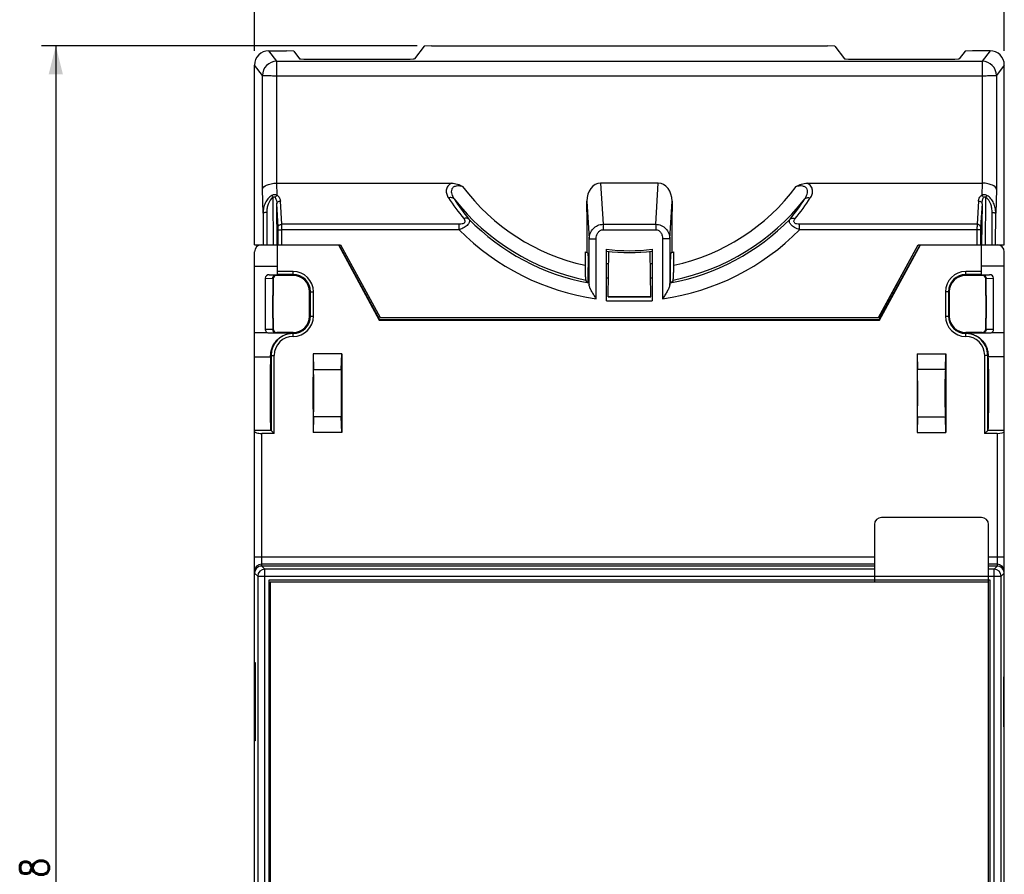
# Model space of a CAD drawing. Header units: millimetres. Extents: x 0 to 420, y 0 to 297.
# Tile 4 of 7: x 89 to 158, y 174 to 234. Entities that reach past the tile are written whole.
import ezdxf

# ---------------------------------------------------------------- set-up
doc = ezdxf.new("R2010")
doc.units = ezdxf.units.MM
doc.header["$LTSCALE"] = 23.1
doc.layers.get('0').update_dxf_attribs({"linetype": 'CONTINUOUS'})
doc.styles.get("Standard").update_dxf_attribs({"font": 'SIMPLEX.SHX', "width": 0.8})
doc.dimstyles.new('DIMSTYLE_1', dxfattribs={"dimtxt": 2, "dimasz": 2, "dimexe": 1, "dimexo": 1, "dimgap": 0.5, "dimtad": 1, "dimdec": 0, "dimdsep": 46, "dimtxsty": 'Standard', "dimblk": '_FILLED', "dimblk1": '_FILLED', "dimblk2": '_FILLED', "dimcen": 0.09, "dimazin": 2, "dimtp": 0.3, "dimtm": 0.3, "dimtfac": 1, "dimtdec": 0, "dimtofl": 0, "dimtmove": 0, "dimatfit": 3, "dimldrblk": '_FILLED', "dimfxl": 0, "dimtolj": 1, "dimarcsym": 0})
doc.dimstyles.new('DIMSTYLE_2', dxfattribs={"dimtxt": 2, "dimasz": 2, "dimexe": 1, "dimexo": 1, "dimgap": 0.5, "dimtad": 1, "dimdsep": 46, "dimtxsty": 'Standard', "dimblk": '_FILLED', "dimblk1": '_FILLED', "dimblk2": '_FILLED', "dimcen": 0.09, "dimazin": 2, "dimtp": 0.3, "dimtm": 0.3, "dimtfac": 1, "dimtofl": 0, "dimtmove": 0, "dimatfit": 3, "dimldrblk": '_FILLED', "dimfxl": 0, "dimtolj": 1, "dimarcsym": 0})

# ---------------------------------------------------------------- blocks, each defined once
blk = doc.blocks.new('_FILLED')
at = {"color": 0, "linetype": 'ByBlock'}
blk.add_solid([(0, 0), (-1, 0.25), (-1, -0.25)], dxfattribs=at)
blk = doc.blocks.new('*D1')
at = {"color": 8}
for p, q in [((116.532, 232.027), (90.233, 232.027)), ((91.233, 232.027), (91.233, 173.102)), ((91.233, 114.178), (91.233, 173.102)), ((125.285, 114.178), (90.233, 114.178))]:
    blk.add_line(p, q, dxfattribs=at)
at = {"color": 8, "xscale": 2, "yscale": 2, "zscale": 2}
for p, rotation in [((91.233, 232.027), 90), ((91.233, 114.178), 270)]:
    blk.add_blockref('_FILLED', p, dxfattribs=dict(at, rotation=rotation))
at = {"color": 8, "insert": (88.733, 173.102), "char_height": 2, "width": 4.8, "attachment_point": 2, "rotation": 90, "line_spacing_factor": 0.9}
blk.add_mtext('118', dxfattribs=at)
blk = doc.blocks.new('*D2')
at = {"color": 8}
for p, q in [((105.148, 231.678), (105.148, 244.641)), ((157.651, 231.678), (157.651, 244.641)), ((105.148, 243.641), (131.4, 243.641)), ((157.651, 243.641), (131.4, 243.641))]:
    blk.add_line(p, q, dxfattribs=at)
at = {"color": 8, "xscale": 2, "yscale": 2, "zscale": 2, "rotation": 180}
blk.add_blockref('_FILLED', (105.148, 243.641), dxfattribs=at)
at = {"color": 8, "xscale": 2, "yscale": 2, "zscale": 2}
blk.add_blockref('_FILLED', (157.651, 243.641), dxfattribs=at)
at = {"color": 8, "insert": (131.4, 246.141), "char_height": 2, "width": 6.4, "attachment_point": 2, "line_spacing_factor": 0.9}
blk.add_mtext('52.5', dxfattribs=at)

msp = doc.modelspace()

# ---------------------------------------------------------------- linework, layer by layer
at = {"color": 7}
for p, q in [((106.699, 230.944), (106.148, 231.678)), ((106.148, 231.678), (107.379, 231.678)), ((107.893, 231.66), (107.379, 231.678)), ((117.019, 232.01), (116.35, 231.118)), ((117.532, 232.027), (117.019, 232.01)), ((117.532, 232.027), (145.268, 232.027)), ((145.781, 232.01), (145.268, 232.027)), ((145.781, 232.01), (146.449, 231.118)), ((155.42, 231.678), (154.907, 231.66)), ((156.651, 231.678), (155.42, 231.678)), ((156.651, 231.678), (156.1, 230.944)), ((107.893, 231.66), (108.299, 231.118)), ((109.299, 231.084), (115.35, 231.084)), ((147.449, 231.084), (153.5, 231.084)), ((154.907, 231.66), (154.5, 231.118)), ((105.148, 218.102), (105.148, 230.678)), ((105.699, 229.944), (105.148, 230.678)), ((106.699, 222.41), (106.699, 230.944)), ((106.699, 230.944), (156.1, 230.944)), ((156.1, 230.944), (156.1, 222.41)), ((157.651, 230.678), (157.1, 229.944)), ((157.651, 218.102), (157.651, 230.678)), ((105.699, 221.959), (105.699, 229.944)), ((106.699, 229.936), (156.1, 229.936)), ((157.1, 229.944), (157.1, 221.959)), ((106.734, 221.559), (106.708, 222.41)), ((106.708, 222.41), (118.957, 222.41)), ((129.383, 222.41), (129.558, 219.531)), ((133.416, 222.41), (129.383, 222.41)), ((133.241, 219.531), (133.416, 222.41)), ((143.842, 222.41), (156.091, 222.41)), ((156.091, 222.41), (156.066, 221.559)), ((105.749, 220.312), (105.699, 221.959)), ((106.486, 218.102), (106.455, 221.417)), ((156.344, 221.417), (156.313, 218.102)), ((157.1, 221.959), (157.05, 220.312)), ((106.808, 219.342), (106.709, 220.967)), ((106.736, 218.102), (106.709, 220.967)), ((107.057, 219.531), (106.959, 221.155)), ((128.416, 221.138), (128.575, 218.518)), ((128.416, 220.435), (128.416, 221.138)), ((134.224, 218.518), (134.383, 221.138)), ((134.383, 221.138), (134.383, 220.435)), ((155.84, 221.155), (155.742, 219.531)), ((156.09, 220.967), (155.992, 219.342)), ((156.09, 220.967), (156.063, 218.102)), ((105.749, 220.312), (105.759, 218.102)), ((105.999, 220.354), (106.009, 218.102)), ((128.418, 220.41), (128.416, 220.435)), ((128.416, 220.41), (128.416, 217.57)), ((128.418, 220.41), (128.416, 220.41)), ((134.382, 220.41), (134.383, 220.435)), ((134.382, 220.41), (134.383, 220.41)), ((134.383, 217.57), (134.383, 220.41)), ((156.79, 218.102), (156.8, 220.354)), ((157.04, 218.102), (157.05, 220.312)), ((119.481, 219.531), (107.057, 219.531)), ((119.481, 219.15), (119.481, 219.531)), ((129.558, 219.531), (129.558, 219.15)), ((129.558, 219.531), (133.241, 219.531)), ((133.241, 219.531), (133.241, 219.15)), ((143.318, 219.15), (143.318, 219.531)), ((155.742, 219.531), (143.318, 219.531)), ((106.812, 218.102), (106.812, 219.152)), ((107.062, 218.102), (107.062, 219.15)), ((119.481, 219.15), (107.062, 219.15)), ((129.558, 219.15), (133.241, 219.15)), ((155.737, 219.15), (143.318, 219.15)), ((155.737, 219.15), (155.737, 218.102)), ((155.987, 219.152), (155.987, 218.102)), ((105.148, 218.102), (111.179, 218.102)), ((106.75, 216), (106.75, 218.102)), ((111.019, 218.102), (113.884, 212.825)), ((111.05, 218.102), (113.9, 212.852)), ((111.172, 218.102), (113.941, 213.003)), ((111.179, 218.102), (113.948, 213.003)), ((128.575, 215.265), (128.575, 218.518)), ((129.074, 214.32), (129.074, 218.514)), ((133.725, 218.514), (133.725, 214.32)), ((134.224, 218.518), (134.224, 215.265)), ((148.851, 213.003), (151.62, 218.102)), ((148.858, 213.003), (151.628, 218.102)), ((148.899, 212.852), (151.75, 218.102)), ((148.915, 212.825), (151.78, 218.102)), ((151.62, 218.102), (157.651, 218.102)), ((156.05, 216), (156.05, 218.102)), ((105.15, 128.602), (105.15, 217.602)), ((128.294, 217.598), (128.294, 216.661)), ((128.416, 217.57), (128.403, 217.573)), ((129.8, 214.18), (129.8, 217.777)), ((129.9, 214.452), (129.955, 217.63)), ((132.9, 214.452), (132.844, 217.63)), ((133, 217.777), (133, 214.18)), ((134.505, 216.661), (134.505, 217.598)), ((157.65, 128.602), (157.65, 217.602)), ((105.15, 216.602), (106.75, 216.602)), ((128.521, 215.485), (128.521, 216.5)), ((134.278, 215.485), (134.278, 216.5)), ((157.65, 216.602), (156.05, 216.602)), ((106.181, 216), (106.75, 216)), ((106.181, 216), (106.668, 215.984)), ((106.668, 215.984), (106.7, 215.952)), ((107.85, 215.952), (106.7, 215.952)), ((107.85, 216.227), (106.75, 216.227)), ((107.85, 216.013), (106.75, 216.013)), ((107.85, 215.952), (107.85, 216.227)), ((154.95, 215.952), (154.95, 216.227)), ((156.05, 216.227), (154.95, 216.227)), ((156.05, 216.013), (154.95, 216.013)), ((156.1, 215.952), (154.95, 215.952)), ((156.05, 216), (156.618, 216)), ((156.131, 215.984), (156.1, 215.952)), ((156.131, 215.984), (156.618, 216)), ((105.902, 215.752), (105.902, 212.152)), ((105.902, 215.752), (106.419, 215.735)), ((106.419, 215.733), (106.419, 212.172)), ((106.419, 215.733), (106.45, 215.702)), ((106.45, 215.702), (106.45, 214.552)), ((128.342, 215.626), (128.399, 215.508)), ((128.552, 215.422), (128.521, 215.485)), ((134.247, 215.422), (134.278, 215.485)), ((134.457, 215.626), (134.4, 215.508)), ((156.38, 215.733), (156.35, 215.702)), ((156.35, 214.552), (156.35, 215.702)), ((156.38, 215.735), (156.898, 215.752)), ((156.38, 212.172), (156.38, 215.733)), ((156.898, 212.152), (156.898, 215.752)), ((106.43, 212.952), (106.43, 214.552)), ((106.45, 214.552), (106.43, 214.552)), ((109, 213.102), (109, 214.802)), ((109, 214.802), (109.274, 214.802)), ((109.06, 213.102), (109.06, 214.802)), ((109.274, 213.102), (109.274, 214.802)), ((129.9, 214.479), (132.899, 214.479)), ((129.9, 214.452), (132.9, 214.452)), ((153.525, 214.802), (153.525, 213.102)), ((153.8, 214.802), (153.525, 214.802)), ((153.739, 214.802), (153.739, 213.102)), ((153.8, 214.802), (153.8, 213.102)), ((156.35, 214.552), (156.369, 214.552)), ((156.369, 214.552), (156.369, 212.952)), ((129.8, 214.18), (133, 214.18)), ((109, 213.102), (109.274, 213.102)), ((153.525, 213.102), (153.8, 213.102)), ((106.45, 212.952), (106.43, 212.952)), ((106.45, 212.952), (106.45, 212.202)), ((113.884, 212.825), (113.9, 212.852)), ((113.884, 212.825), (148.915, 212.825)), ((113.9, 212.852), (148.899, 212.852)), ((113.948, 213.003), (148.851, 213.003)), ((148.915, 212.825), (148.899, 212.852)), ((156.35, 212.202), (156.35, 212.952)), ((156.35, 212.952), (156.369, 212.952)), ((105.15, 211.952), (106.015, 211.952)), ((106.419, 212.17), (105.902, 212.152)), ((106.668, 211.921), (106.184, 211.904)), ((107.85, 211.904), (106.184, 211.904)), ((106.419, 212.172), (106.45, 212.202)), ((106.668, 211.921), (106.7, 211.952)), ((107.85, 211.952), (106.7, 211.952)), ((107.85, 211.678), (107.85, 211.952)), ((154.95, 211.678), (154.95, 211.952)), ((156.1, 211.952), (154.95, 211.952)), ((156.615, 211.904), (154.95, 211.904)), ((156.131, 211.921), (156.1, 211.952)), ((156.615, 211.904), (156.131, 211.921)), ((156.38, 212.172), (156.35, 212.202)), ((156.898, 212.152), (156.38, 212.17)), ((156.784, 211.952), (157.65, 211.952)), ((106.276, 210.352), (106.524, 210.352)), ((106.31, 210.352), (106.31, 205.101)), ((106.524, 204.888), (106.524, 210.352)), ((109.25, 210.452), (109.277, 209.351)), ((109.25, 210.452), (109.25, 204.952)), ((111.25, 210.452), (109.25, 210.452)), ((111.223, 209.351), (111.25, 210.452)), ((111.25, 210.452), (111.25, 204.952)), ((151.55, 210.452), (151.577, 209.351)), ((151.55, 210.452), (151.55, 204.952)), ((151.55, 210.452), (153.55, 210.452)), ((153.523, 209.351), (153.55, 210.452)), ((153.55, 210.452), (153.55, 204.952)), ((156.275, 210.352), (156.275, 204.888)), ((156.523, 210.352), (156.275, 210.352)), ((156.489, 205.101), (156.489, 210.352)), ((157.65, 210.242), (156.529, 210.242)), ((106.279, 209.372), (106.28, 209.372)), ((109.277, 209.351), (111.223, 209.351)), ((153.523, 209.351), (151.577, 209.351)), ((109.277, 206.054), (109.25, 204.952)), ((111.223, 206.054), (109.277, 206.054)), ((111.25, 204.952), (111.223, 206.054)), ((151.577, 206.054), (151.55, 204.952)), ((151.577, 206.054), (153.523, 206.054)), ((153.55, 204.952), (153.523, 206.054)), ((156.52, 206.033), (156.519, 206.033)), ((106.31, 205.102), (105.15, 205.102)), ((105.65, 195.602), (105.65, 204.888)), ((106.524, 204.888), (105.65, 204.888)), ((106.31, 205.102), (106.31, 205.101)), ((106.31, 205.101), (106.524, 204.888)), ((111.25, 204.952), (109.25, 204.952)), ((151.55, 204.952), (153.55, 204.952)), ((156.489, 205.101), (156.275, 204.888)), ((157.15, 204.888), (156.275, 204.888)), ((156.489, 205.101), (156.489, 205.102)), ((157.65, 205.102), (156.489, 205.102)), ((157.15, 204.888), (157.15, 195.602)), ((156.05, 199.002), (149.05, 199.002)), ((148.55, 198.502), (148.55, 194.502)), ((156.55, 151.702), (156.55, 198.502)), ((148.55, 196.233), (105.15, 196.233)), ((157.65, 196.233), (156.55, 196.233)), ((148.55, 195.733), (105.65, 195.733)), ((105.868, 195.384), (105.65, 195.602)), ((148.55, 195.602), (105.65, 195.602)), ((105.868, 150.821), (105.868, 195.384)), ((148.55, 195.384), (105.868, 195.384)), ((157.15, 195.733), (156.55, 195.733)), ((157.15, 195.602), (156.55, 195.602)), ((156.931, 195.384), (156.55, 195.384)), ((156.931, 195.384), (157.15, 195.602)), ((156.931, 150.821), (156.931, 195.384)), ((105.368, 194.884), (105.15, 195.102)), ((105.368, 194.884), (105.368, 151.321)), ((105.368, 194.884), (157.431, 194.884)), ((106.141, 194.611), (106.141, 151.594)), ((106.141, 194.611), (106.15, 194.602)), ((156.658, 194.611), (106.141, 194.611)), ((106.15, 194.602), (106.15, 151.602)), ((148.55, 194.602), (106.15, 194.602)), ((106.25, 194.502), (106.25, 151.702)), ((106.25, 194.502), (156.55, 194.502)), ((156.65, 194.602), (156.55, 194.602)), ((156.658, 194.611), (156.65, 194.602)), ((156.65, 151.602), (156.65, 194.602)), ((156.658, 151.594), (156.658, 194.611)), ((157.431, 194.884), (157.65, 195.102)), ((157.431, 151.321), (157.431, 194.884)), ((105.164, 183.352), (105.164, 188.852)), ((105.164, 188.852), (105.198, 188.852)), ((105.198, 188.852), (105.198, 183.352)), ((157.636, 187.852), (157.601, 187.852)), ((157.601, 187.852), (157.601, 184.352)), ((157.636, 184.352), (157.636, 187.852)), ((157.601, 184.352), (157.636, 184.352)), ((105.198, 183.352), (105.164, 183.352))]:
    msp.add_line(p, q, dxfattribs=at)
for centre, radius, start, end in [((106.7, 229.943), 1.001, 90.05391, 179.94285), ((156.099, 229.943), 1.001, 0.05718, 89.94607), ((131.399, 230.91), 14.584, 216.77191, 257.70741), ((131.4, 230.91), 14.584, 282.29259, 323.2281), ((131.648, 229.716), 15.373, 212.85327, 219.55278), ((131.161, 229.708), 15.36, 320.44434, 327.1496), ((131.399, 230.903), 15.58, 218.02413, 258.68399), ((131.646, 229.34), 14.876, 212.69005, 219.40288), ((131.4, 230.903), 15.58, 281.31601, 321.97586), ((131.164, 229.332), 14.863, 320.59418, 327.31289), ((131.399, 230.888), 15.727, 224.33757, 259.56742), ((131.4, 230.888), 15.727, 280.43258, 315.66243), ((131.4, 230.881), 16.723, 224.54495, 262.00623), ((131.399, 230.881), 16.723, 277.99377, 315.45505), ((105.65, 217.602), 0.5, 90, 180), ((157.15, 217.602), 0.5, 0, 90), ((131.4, 230.911), 13.67, 256.87083, 257.33578), ((131.4, 230.88), 13.2, 263.0381, 276.9619), ((131.4, 231.052), 13.5, 263.19318, 276.80682), ((131.4, 230.911), 13.67, 282.6061, 283.12917), ((131.4, 231.202), 14.5, 263.6648, 264.22316), ((131.4, 231.202), 14.5, 275.77684, 276.3352), ((107.85, 214.802), 1.424, 0, 90), ((107.85, 214.802), 1.21, 0, 90), ((107.85, 214.802), 1.15, 0, 90), ((154.95, 214.802), 1.424, 90, 180), ((154.95, 214.802), 1.21, 90, 180), ((154.95, 214.802), 1.15, 90, 180), ((131.4, 230.894), 15.676, 258.9656, 259.41832), ((131.4, 231.202), 15.5, 264.07504, 264.53216), ((131.4, 231.202), 15.5, 275.46784, 275.92496), ((131.4, 230.894), 15.676, 280.58168, 281.0344), ((107.85, 213.102), 1.424, 270, 360), ((107.85, 213.102), 1.21, 270, 360), ((107.85, 213.102), 1.15, 270, 360), ((154.95, 213.102), 1.424, 180, 270), ((154.95, 213.102), 1.21, 180, 270), ((154.95, 213.102), 1.15, 180, 270), ((107.85, 210.352), 1.54, 90, 180), ((107.85, 210.352), 1.326, 90, 180), ((154.95, 210.352), 1.54, 0, 90), ((154.95, 210.352), 1.326, 0, 90), ((149.05, 198.502), 0.5, 90, 180), ((156.05, 198.502), 0.5, 0, 90), ((105.65, 195.233), 0.5, 89.99514, 179.99514), ((105.868, 194.884), 0.5, 90.02097, 179.97903), ((156.931, 194.884), 0.5, 0.02097, 89.97903), ((157.15, 195.233), 0.5, 0.00487, 90.00486)]:
    msp.add_arc(centre, radius, start, end, dxfattribs=at)
for centre, major_axis, ratio, start_param, end_param in [((106.149, 230.678), (0.727, -0.688), 0.999314, 2.328781, 3.898892), ((156.65, 230.678), (0.727, 0.688), 0.999314, -0.7573, 0.812811), ((109.299, 231.119), (1, 0), 0.034911, -3.115413, -1.570796), ((115.35, 231.119), (1, 0), 0.034911, -1.570796, -0.02618), ((147.449, 231.119), (1, 0), 0.034911, -3.115413, -1.570796), ((153.5, 231.119), (1, 0), 0.034911, -1.570796, -0.02618), ((106.725, 221.093), (-0.04, 1.317), 0.759135, -0.023191, -0.014048), ((129.418, 221.093), (-0.08, 1.316), 0.758685, -0.046361, 1.490369), ((133.382, 221.093), (0.08, 1.316), 0.758685, -1.490369, 0.046361), ((156.074, 221.093), (0.04, 1.317), 0.759135, 0.014048, 0.023191), ((133.826, 230.009), (11.129, -11.126), 0.845283, -1.249547, -1.245642), ((128.973, 230.009), (11.129, 11.126), 0.845283, -1.89595, -1.892046), ((106.183, 215.75), (0.281, -0.009), 0.888006, 1.608759, 3.171534), ((106.7, 215.702), (0.177, -0.177), 0.999695, 2.356347, 3.926839), ((156.1, 215.702), (-0.177, -0.177), 0.999695, 2.356347, 3.926839), ((156.616, 215.75), (0.281, 0.009), 0.888006, -0.029941, 1.532833), ((106.678, 215.724), (0.24, -0.102), 0.952438, -2.763089, -2.755372), ((156.121, 215.724), (0.24, 0.102), 0.952438, -0.38622, -0.378503), ((106.183, 212.154), (0.281, 0.009), 0.888006, 3.111651, 4.044419), ((106.678, 212.181), (0.24, 0.102), 0.952438, 2.755372, 2.763089), ((106.7, 212.202), (0.177, 0.177), 0.999695, 2.356347, 3.926839), ((156.1, 212.202), (-0.177, 0.177), 0.999695, 2.356347, 3.926839), ((156.121, 212.181), (0.24, -0.102), 0.952438, 0.378503, 0.38622), ((156.616, 212.154), (0.281, -0.009), 0.888006, -0.902827, 0.029941), ((106.263, 212.196), (0, 2), 0.017455, -2.925758, -2.74307), ((156.536, 212.196), (0, 2), 0.017455, -3.540115, -3.357428), ((106.28, 207.702), (0, 2.6), 0.017455, 0.215835, 3.141593), ((156.519, 207.702), (0, 2.6), 0.017455, -3.141593, -0.215835), ((106.28, 207.702), (0, 1.67), 0.017458, 0.012004, 6.265729), ((109.271, 207.702), (0, 1.75), 0.008727, -2.798889, -0.342703), ((111.228, 207.702), (0, 1.75), 0.008727, 0.342703, 2.798889), ((151.571, 207.702), (0, 1.75), 0.008727, -2.798889, -0.342703), ((153.528, 207.702), (0, 1.75), 0.008727, 0.342703, 2.798889), ((156.52, 207.702), (0, 1.67), 0.017458, -3.129589, 3.124137), ((105.65, 205.021), (0.5, 0), 0.266291, -3.141593, -1.570796), ((157.15, 205.021), (0.5, 0), 0.266291, -1.570796, 0), ((105.65, 195.102), (0.354, -0.354), 0.999695, 2.356347, 3.926839), ((105.65, 195.102), (0, 0.5), 0.999848, 6.283185, 7.853982), ((157.15, 195.102), (0.354, 0.354), 0.999695, -0.785246, 0.785246), ((157.15, 195.102), (0, -0.5), 0.999848, 7.853982, 9.424778)]:
    msp.add_ellipse(centre, major_axis=major_axis, ratio=ratio, start_param=start_param, end_param=end_param, dxfattribs=at)
for centre in [(109.271, 207.702), (153.528, 207.702)]:
    msp.add_ellipse(centre, major_axis=(0, 1.3), ratio=0.008727, dxfattribs=at)
for points, knots in [([(105.699, 229.944), (105.701, 229.943), (105.709, 229.943), (105.726, 229.942), (105.751, 229.942), (105.785, 229.941), (105.828, 229.94), (105.901, 229.939), (106.01, 229.938), (106.158, 229.937), (106.327, 229.936), (106.509, 229.936), (106.635, 229.936), (106.699, 229.936)], [0, 0, 0, 0, 0.007234, 0.023675, 0.0492, 0.083585, 0.126484, 0.177528, 0.302037, 0.452497, 0.623253, 0.808135, 1, 1, 1, 1]), ([(156.1, 229.936), (156.164, 229.936), (156.29, 229.936), (156.472, 229.936), (156.641, 229.937), (156.79, 229.938), (156.898, 229.939), (156.971, 229.94), (157.014, 229.941), (157.048, 229.942), (157.074, 229.942), (157.09, 229.943), (157.098, 229.943), (157.1, 229.944)], [0, 0, 0, 0, 0.191855, 0.376723, 0.547482, 0.697947, 0.822459, 0.873503, 0.916405, 0.950794, 0.976321, 0.992765, 1, 1, 1, 1]), ([(105.699, 221.959), (105.707, 222.098), (105.908, 222.243), (106.137, 222.329), (106.311, 222.373), (106.5, 222.402), (106.632, 222.409), (106.699, 222.41)], [0, 0, 0, 0, 0.363735, 0.502068, 0.657154, 0.825124, 1, 1, 1, 1]), ([(118.957, 222.41), (118.855, 222.358), (118.715, 222.255), (118.609, 222.067), (118.561, 221.879), (118.592, 221.633), (118.68, 221.459), (118.734, 221.376)], [0, 0, 0, 0, 0.283459, 0.407817, 0.525396, 0.75638, 1, 1, 1, 1]), ([(119.718, 222.18), (119.641, 222.196), (119.489, 222.218), (119.265, 222.211), (119.093, 222.151), (118.997, 222.061), (118.936, 221.958), (118.916, 221.809), (118.952, 221.634), (119.025, 221.465), (119.09, 221.358), (119.126, 221.305)], [0, 0, 0, 0, 0.148113, 0.292575, 0.424665, 0.484232, 0.54048, 0.64936, 0.76141, 0.878412, 1, 1, 1, 1]), ([(118.957, 222.41), (119.09, 222.41), (119.357, 222.356), (119.599, 222.242), (119.718, 222.18)], [0, 0, 0, 0, 0.49944, 1, 1, 1, 1]), ([(143.082, 222.18), (143.141, 222.211), (143.261, 222.27), (143.508, 222.37), (143.709, 222.41), (143.842, 222.41)], [0, 0, 0, 0, 0.250456, 0.500893, 1, 1, 1, 1]), ([(143.673, 221.305), (143.709, 221.358), (143.774, 221.465), (143.847, 221.634), (143.884, 221.81), (143.863, 221.958), (143.802, 222.061), (143.732, 222.126), (143.642, 222.173), (143.501, 222.212), (143.31, 222.218), (143.158, 222.196), (143.082, 222.18)], [0, 0, 0, 0, 0.121526, 0.238468, 0.350419, 0.45912, 0.515216, 0.574769, 0.638933, 0.707524, 0.85196, 1, 1, 1, 1]), ([(144.065, 221.376), (144.119, 221.459), (144.207, 221.633), (144.238, 221.879), (144.19, 222.067), (144.084, 222.254), (143.945, 222.358), (143.842, 222.41)], [0, 0, 0, 0, 0.243802, 0.474831, 0.592343, 0.716658, 1, 1, 1, 1]), ([(157.1, 221.959), (157.092, 222.098), (156.892, 222.243), (156.662, 222.329), (156.489, 222.373), (156.299, 222.402), (156.168, 222.409), (156.1, 222.41)], [0, 0, 0, 0, 0.363735, 0.502068, 0.657154, 0.825124, 1, 1, 1, 1]), ([(106.363, 221.549), (106.257, 221.492), (106.07, 221.331), (105.881, 221.02), (105.772, 220.674), (105.749, 220.432), (105.749, 220.312)], [0, 0, 0, 0, 0.249687, 0.499742, 0.749878, 1, 1, 1, 1]), ([(106.455, 221.417), (106.287, 221.312), (106.112, 221.038), (106.014, 220.654), (105.998, 220.453), (105.999, 220.354)], [0, 0, 0, 0, 0.497533, 0.748868, 1, 1, 1, 1]), ([(106.734, 221.559), (106.679, 221.587), (106.549, 221.62), (106.421, 221.581), (106.363, 221.549)], [0, 0, 0, 0, 0.483337, 1, 1, 1, 1]), ([(106.363, 221.549), (106.37, 221.541), (106.402, 221.498), (106.432, 221.453), (106.455, 221.417)], [0, 0, 0, 0, 0.20437, 1, 1, 1, 1]), ([(106.455, 221.417), (106.465, 221.429), (106.481, 221.445), (106.509, 221.457), (106.539, 221.457), (106.57, 221.436), (106.587, 221.415), (106.594, 221.403)], [0, 0, 0, 0, 0.263637, 0.39513, 0.52242, 0.763101, 1, 1, 1, 1]), ([(106.594, 221.403), (106.611, 221.435), (106.652, 221.493), (106.705, 221.541), (106.734, 221.559)], [0, 0, 0, 0, 0.517812, 1, 1, 1, 1]), ([(106.594, 221.403), (106.616, 221.371), (106.65, 221.301), (106.693, 221.155), (106.707, 221.042), (106.709, 220.967)], [0, 0, 0, 0, 0.254487, 0.504759, 1, 1, 1, 1]), ([(106.734, 221.559), (106.803, 221.511), (106.912, 221.387), (106.954, 221.229), (106.959, 221.155)], [0, 0, 0, 0, 0.529403, 1, 1, 1, 1]), ([(119.126, 221.305), (119.105, 221.328), (119.053, 221.365), (118.956, 221.396), (118.847, 221.4), (118.772, 221.386), (118.734, 221.376)], [0, 0, 0, 0, 0.218787, 0.456308, 0.717355, 1, 1, 1, 1]), ([(143.673, 221.305), (143.694, 221.328), (143.746, 221.365), (143.843, 221.396), (143.952, 221.4), (144.027, 221.386), (144.065, 221.376)], [0, 0, 0, 0, 0.218787, 0.456307, 0.717354, 1, 1, 1, 1]), ([(155.84, 221.155), (155.845, 221.229), (155.888, 221.387), (155.997, 221.511), (156.066, 221.559)], [0, 0, 0, 0, 0.470537, 1, 1, 1, 1]), ([(156.436, 221.549), (156.378, 221.581), (156.25, 221.62), (156.12, 221.587), (156.066, 221.559)], [0, 0, 0, 0, 0.516653, 1, 1, 1, 1]), ([(156.205, 221.403), (156.188, 221.435), (156.147, 221.493), (156.094, 221.541), (156.066, 221.559)], [0, 0, 0, 0, 0.517813, 1, 1, 1, 1]), ([(156.09, 220.967), (156.092, 221.042), (156.106, 221.155), (156.149, 221.301), (156.183, 221.371), (156.205, 221.403)], [0, 0, 0, 0, 0.495197, 0.74546, 1, 1, 1, 1]), ([(156.205, 221.403), (156.212, 221.415), (156.229, 221.436), (156.26, 221.457), (156.29, 221.457), (156.318, 221.445), (156.335, 221.429), (156.344, 221.417)], [0, 0, 0, 0, 0.236131, 0.476903, 0.604743, 0.736268, 1, 1, 1, 1]), ([(156.344, 221.417), (156.352, 221.43), (156.382, 221.475), (156.413, 221.519), (156.436, 221.549)], [0, 0, 0, 0, 0.28648, 1, 1, 1, 1]), ([(156.8, 220.354), (156.801, 220.454), (156.785, 220.654), (156.687, 221.038), (156.512, 221.312), (156.344, 221.417)], [0, 0, 0, 0, 0.25126, 0.502656, 1, 1, 1, 1]), ([(157.05, 220.312), (157.05, 220.433), (157.027, 220.674), (156.918, 221.02), (156.729, 221.331), (156.542, 221.492), (156.436, 221.549)], [0, 0, 0, 0, 0.250272, 0.500463, 0.750461, 1, 1, 1, 1]), ([(106.709, 220.967), (106.71, 220.991), (106.727, 221.043), (106.785, 221.104), (106.865, 221.144), (106.927, 221.154), (106.959, 221.155)], [0, 0, 0, 0, 0.216946, 0.45629, 0.720784, 1, 1, 1, 1]), ([(155.84, 221.155), (155.872, 221.154), (155.934, 221.144), (156.014, 221.104), (156.072, 221.043), (156.089, 220.991), (156.09, 220.967)], [0, 0, 0, 0, 0.279216, 0.54371, 0.783054, 1, 1, 1, 1]), ([(105.999, 220.354), (105.967, 220.354), (105.909, 220.352), (105.833, 220.344), (105.781, 220.333), (105.756, 220.323), (105.749, 220.316), (105.749, 220.312)], [0, 0, 0, 0, 0.365445, 0.678796, 0.896656, 0.961756, 1, 1, 1, 1]), ([(120.151, 219.897), (120.131, 219.914), (120.08, 219.942), (119.992, 219.96), (119.894, 219.955), (119.828, 219.938), (119.795, 219.926)], [0, 0, 0, 0, 0.217209, 0.45375, 0.715004, 1, 1, 1, 1]), ([(142.648, 219.897), (142.669, 219.914), (142.719, 219.942), (142.807, 219.96), (142.905, 219.955), (142.971, 219.938), (143.004, 219.926)], [0, 0, 0, 0, 0.217201, 0.453742, 0.714999, 1, 1, 1, 1]), ([(156.8, 220.354), (156.832, 220.354), (156.89, 220.352), (156.967, 220.344), (157.018, 220.333), (157.043, 220.323), (157.05, 220.316), (157.05, 220.312)], [0, 0, 0, 0, 0.365445, 0.678797, 0.896657, 0.961757, 1, 1, 1, 1]), ([(106.808, 219.342), (106.809, 219.367), (106.825, 219.419), (106.883, 219.479), (106.964, 219.52), (107.026, 219.53), (107.057, 219.531)], [0, 0, 0, 0, 0.216946, 0.456289, 0.720784, 1, 1, 1, 1]), ([(106.812, 219.152), (106.812, 219.17), (106.812, 219.233), (106.81, 219.297), (106.808, 219.342)], [0, 0, 0, 0, 0.280692, 1, 1, 1, 1]), ([(107.062, 219.15), (107.062, 219.185), (107.061, 219.313), (107.06, 219.44), (107.057, 219.531)], [0, 0, 0, 0, 0.280706, 1, 1, 1, 1]), ([(119.795, 219.926), (119.812, 219.906), (119.842, 219.864), (119.874, 219.795), (119.884, 219.719), (119.854, 219.644), (119.785, 219.588), (119.659, 219.54), (119.553, 219.531), (119.481, 219.531)], [0, 0, 0, 0, 0.113484, 0.220618, 0.3229, 0.428652, 0.551719, 0.69366, 1, 1, 1, 1]), ([(120.151, 219.897), (120.169, 219.872), (120.196, 219.814), (120.2, 219.713), (120.162, 219.606), (120.085, 219.498), (119.971, 219.394), (119.773, 219.263), (119.601, 219.19), (119.481, 219.15)], [0, 0, 0, 0, 0.080967, 0.164471, 0.260195, 0.375318, 0.511546, 0.665326, 1, 1, 1, 1]), ([(128.575, 218.518), (128.577, 218.644), (128.627, 218.901), (128.836, 219.235), (129.161, 219.47), (129.426, 219.529), (129.558, 219.531)], [0, 0, 0, 0, 0.244812, 0.492546, 0.744583, 1, 1, 1, 1]), ([(133.241, 219.531), (133.374, 219.529), (133.639, 219.47), (133.963, 219.235), (134.172, 218.901), (134.222, 218.644), (134.224, 218.518)], [0, 0, 0, 0, 0.255445, 0.507671, 0.755344, 1, 1, 1, 1]), ([(143.318, 219.15), (143.198, 219.19), (143.026, 219.263), (142.828, 219.394), (142.714, 219.498), (142.637, 219.606), (142.599, 219.713), (142.603, 219.814), (142.63, 219.872), (142.648, 219.897)], [0, 0, 0, 0, 0.334675, 0.488454, 0.624682, 0.739806, 0.83553, 0.919033, 1, 1, 1, 1]), ([(143.318, 219.531), (143.247, 219.531), (143.14, 219.54), (143.015, 219.588), (142.945, 219.644), (142.916, 219.719), (142.925, 219.795), (142.957, 219.864), (142.987, 219.906), (143.004, 219.926)], [0, 0, 0, 0, 0.306341, 0.448281, 0.571349, 0.677101, 0.779383, 0.886517, 1, 1, 1, 1]), ([(155.742, 219.531), (155.741, 219.505), (155.738, 219.378), (155.737, 219.251), (155.737, 219.15)], [0, 0, 0, 0, 0.207363, 1, 1, 1, 1]), ([(155.992, 219.342), (155.99, 219.367), (155.974, 219.419), (155.916, 219.479), (155.835, 219.52), (155.774, 219.53), (155.742, 219.531)], [0, 0, 0, 0, 0.216946, 0.456289, 0.720784, 1, 1, 1, 1]), ([(155.992, 219.342), (155.991, 219.329), (155.988, 219.266), (155.987, 219.202), (155.987, 219.152)], [0, 0, 0, 0, 0.20743, 1, 1, 1, 1]), ([(106.812, 219.152), (106.814, 219.151), (106.822, 219.151), (106.838, 219.151), (106.861, 219.151), (106.906, 219.15), (106.974, 219.15), (107.031, 219.15), (107.062, 219.15)], [0, 0, 0, 0, 0.027923, 0.09067, 0.186174, 0.310757, 0.628967, 1, 1, 1, 1]), ([(129.074, 218.514), (129.074, 218.587), (129.093, 218.735), (129.181, 218.94), (129.312, 219.077), (129.447, 219.139), (129.521, 219.15), (129.558, 219.15)], [0, 0, 0, 0, 0.25026, 0.500188, 0.749326, 0.87464, 1, 1, 1, 1]), ([(133.241, 219.15), (133.278, 219.15), (133.352, 219.139), (133.487, 219.077), (133.619, 218.94), (133.706, 218.735), (133.725, 218.587), (133.725, 218.514)], [0, 0, 0, 0, 0.125322, 0.25071, 0.500034, 0.749862, 1, 1, 1, 1]), ([(155.987, 219.152), (155.985, 219.151), (155.977, 219.151), (155.962, 219.151), (155.938, 219.151), (155.893, 219.15), (155.826, 219.15), (155.768, 219.15), (155.737, 219.15)], [0, 0, 0, 0, 0.027923, 0.09067, 0.186175, 0.310757, 0.628967, 1, 1, 1, 1]), ([(128.575, 218.518), (128.579, 218.517), (128.595, 218.517), (128.625, 218.516), (128.673, 218.515), (128.734, 218.515), (128.808, 218.514), (128.922, 218.514), (129.012, 218.514), (129.074, 218.514)], [0, 0, 0, 0, 0.027923, 0.09067, 0.186175, 0.310757, 0.460102, 0.628967, 1, 1, 1, 1]), ([(134.224, 218.518), (134.22, 218.517), (134.205, 218.517), (134.174, 218.516), (134.127, 218.515), (134.065, 218.515), (133.991, 218.514), (133.877, 218.514), (133.787, 218.514), (133.725, 218.514)], [0, 0, 0, 0, 0.027923, 0.09067, 0.186175, 0.310757, 0.460102, 0.628967, 1, 1, 1, 1]), ([(128.469, 217.541), (128.472, 217.539), (128.476, 217.53), (128.48, 217.513), (128.485, 217.485), (128.49, 217.448), (128.494, 217.403), (128.5, 217.326), (128.507, 217.212), (128.513, 217.057), (128.518, 216.883), (128.52, 216.695), (128.521, 216.565), (128.521, 216.5)], [0, 0, 0, 0, 0.009017, 0.026693, 0.053346, 0.088794, 0.13265, 0.184483, 0.309852, 0.459969, 0.62916, 0.811434, 1, 1, 1, 1]), ([(134.278, 216.5), (134.278, 216.565), (134.279, 216.695), (134.282, 216.883), (134.286, 217.057), (134.292, 217.212), (134.299, 217.326), (134.305, 217.403), (134.31, 217.448), (134.314, 217.485), (134.319, 217.513), (134.324, 217.53), (134.327, 217.539), (134.33, 217.541)], [0, 0, 0, 0, 0.188566, 0.37084, 0.540031, 0.690148, 0.815517, 0.86735, 0.911206, 0.946654, 0.973307, 0.990983, 1, 1, 1, 1]), ([(128.294, 216.661), (128.294, 216.538), (128.296, 216.358), (128.302, 216.127), (128.307, 215.976), (128.314, 215.848), (128.322, 215.746), (128.329, 215.679), (128.337, 215.643), (128.34, 215.63), (128.342, 215.626)], [0, 0, 0, 0, 0.355744, 0.519662, 0.666983, 0.792683, 0.892304, 0.962192, 0.985174, 1, 1, 1, 1]), ([(134.457, 215.626), (134.459, 215.63), (134.463, 215.643), (134.47, 215.679), (134.477, 215.746), (134.485, 215.848), (134.492, 215.976), (134.497, 216.127), (134.503, 216.358), (134.505, 216.538), (134.505, 216.661)], [0, 0, 0, 0, 0.014826, 0.037808, 0.107698, 0.207321, 0.333023, 0.480344, 0.64426, 1, 1, 1, 1]), ([(106.419, 215.735), (106.419, 215.768), (106.433, 215.833), (106.489, 215.916), (106.571, 215.971), (106.636, 215.984), (106.668, 215.984)], [0, 0, 0, 0, 0.253336, 0.504858, 0.753538, 1, 1, 1, 1]), ([(156.131, 215.984), (156.163, 215.984), (156.228, 215.971), (156.31, 215.916), (156.366, 215.833), (156.38, 215.768), (156.38, 215.735)], [0, 0, 0, 0, 0.246462, 0.495142, 0.746664, 1, 1, 1, 1]), ([(128.552, 215.422), (128.555, 215.415), (128.559, 215.398), (128.565, 215.365), (128.57, 215.319), (128.573, 215.285), (128.575, 215.265)], [0, 0, 0, 0, 0.128317, 0.339489, 0.631703, 1, 1, 1, 1]), ([(129.074, 214.32), (129.02, 214.405), (128.913, 214.573), (128.787, 214.782), (128.696, 214.946), (128.639, 215.06), (128.596, 215.165), (128.577, 215.234), (128.575, 215.265)], [0, 0, 0, 0, 0.281956, 0.554745, 0.683613, 0.803922, 0.911363, 1, 1, 1, 1]), ([(134.224, 215.265), (134.222, 215.234), (134.203, 215.165), (134.16, 215.06), (134.103, 214.946), (134.013, 214.782), (133.886, 214.573), (133.779, 214.405), (133.725, 214.32)], [0, 0, 0, 0, 0.088609, 0.196044, 0.316342, 0.445218, 0.718001, 1, 1, 1, 1]), ([(134.224, 215.265), (134.226, 215.285), (134.229, 215.319), (134.234, 215.365), (134.24, 215.398), (134.244, 215.415), (134.247, 215.422)], [0, 0, 0, 0, 0.368297, 0.660511, 0.871683, 1, 1, 1, 1]), ([(106.184, 211.904), (106.155, 211.904), (106.095, 211.913), (106.04, 211.937), (106.015, 211.952)], [0, 0, 0, 0, 0.500333, 1, 1, 1, 1]), ([(106.276, 210.352), (106.279, 210.41), (106.29, 210.543), (106.336, 210.767), (106.435, 211.028), (106.602, 211.301), (106.841, 211.551), (107.141, 211.75), (107.485, 211.876), (107.728, 211.904), (107.85, 211.904)], [0, 0, 0, 0, 0.070487, 0.164597, 0.279884, 0.411937, 0.554488, 0.701839, 0.850746, 1, 1, 1, 1]), ([(106.419, 212.17), (106.419, 212.137), (106.433, 212.071), (106.489, 211.989), (106.571, 211.934), (106.636, 211.921), (106.668, 211.921)], [0, 0, 0, 0, 0.253336, 0.504858, 0.753538, 1, 1, 1, 1]), ([(154.95, 211.904), (155.071, 211.904), (155.315, 211.876), (155.658, 211.75), (155.959, 211.551), (156.197, 211.301), (156.364, 211.028), (156.463, 210.767), (156.509, 210.543), (156.52, 210.41), (156.523, 210.352)], [0, 0, 0, 0, 0.149254, 0.298161, 0.445512, 0.588063, 0.720116, 0.835403, 0.929513, 1, 1, 1, 1]), ([(156.38, 212.17), (156.38, 212.137), (156.366, 212.071), (156.31, 211.989), (156.228, 211.934), (156.163, 211.921), (156.131, 211.921)], [0, 0, 0, 0, 0.253336, 0.504858, 0.753538, 1, 1, 1, 1]), ([(156.784, 211.952), (156.759, 211.937), (156.704, 211.913), (156.645, 211.904), (156.615, 211.904)], [0, 0, 0, 0, 0.499667, 1, 1, 1, 1]), ([(105.15, 210.241), (105.243, 210.241), (105.43, 210.242), (105.71, 210.242), (105.99, 210.242), (106.177, 210.242), (106.27, 210.242)], [0, 0, 0, 0, 0.249994, 0.499992, 0.749997, 1, 1, 1, 1])]:
    msp.add_open_spline(points, degree=3, knots=knots, dxfattribs=at)

# ---------------------------------------------------------------- dimensions: what is measured, and where the dimension line sits
at = {"color": 8}
dim = msp.add_linear_dim(base=(157.651, 243.641), p1=(105.148, 230.678), p2=(157.651, 230.678), dimstyle='DIMSTYLE_2', dxfattribs=at)
dim.commit()
dim.dimension.update_dxf_attribs({"geometry": '*D2', "text_midpoint": (131.45, 243.641), "dimtype": 160})
dim = msp.add_linear_dim(base=(91.233, 114.178), p1=(117.532, 232.027), p2=(126.285, 114.178), angle=270, dimstyle='DIMSTYLE_1', dxfattribs=at)
dim.commit()
dim.dimension.update_dxf_attribs({"geometry": '*D1', "text_midpoint": (91.233, 173.352), "dimtype": 160})

doc.saveas('drawing.dxf')
